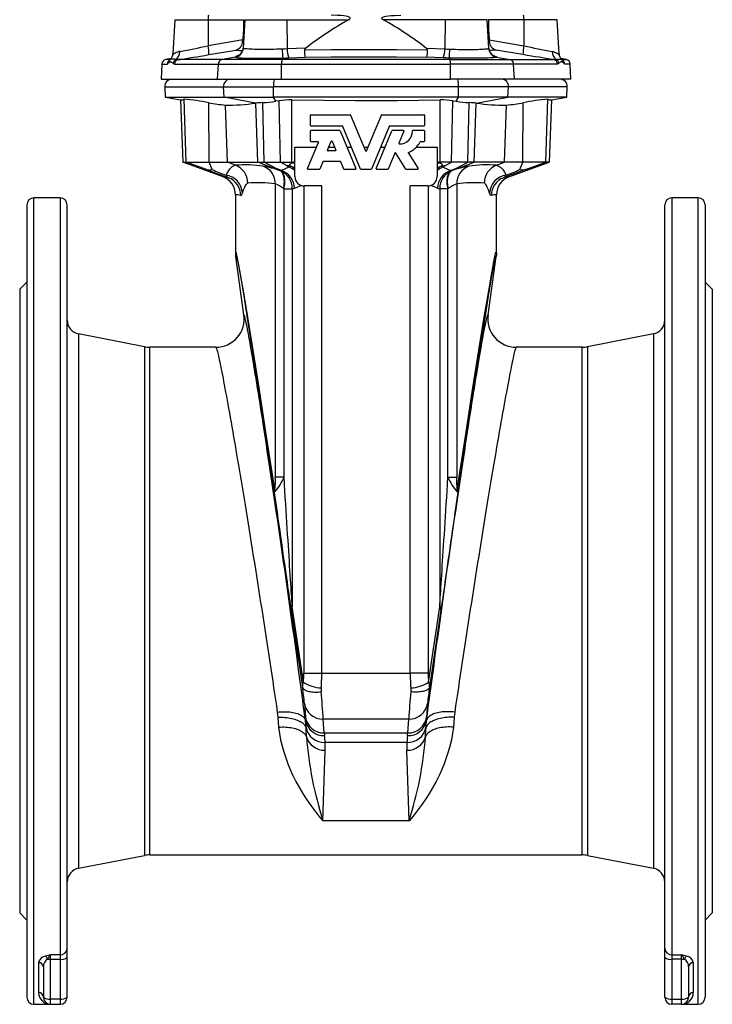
# Model space of a CAD drawing. Extents: x 94 to 1115, y -64 to 1248.
# Tile 2 of 4: x 113 to 405, y 367 to 782. Entities that reach past the tile are written whole.
import ezdxf

# ---------------------------------------------------------------- set-up
doc = ezdxf.new("R2010")
doc.units = 0
doc.layers.get('0').update_dxf_attribs({"linetype": 'CONTINUOUS'})

msp = doc.modelspace()

# ---------------------------------------------------------------- linework, layer by layer
at = {"color": 7, "linetype": 'CONTINUOUS'}
for p, q in [((178.61, 782.16), (177.86, 767.78)), ((178.61, 782.16), (192.68, 782.16)), ((192.68, 782.16), (192.64, 771.15)), ((192.68, 782.16), (207.59, 782.16)), ((208.11, 782.16), (207.48, 770.18)), ((207.59, 782.16), (207.54, 777.23)), ((208.11, 782.16), (225.86, 782.16)), ((225.86, 782.16), (225.97, 769.82)), ((225.86, 782.16), (252.03, 782.16)), ((292.61, 782.16), (266.44, 782.16)), ((292.61, 782.16), (292.49, 769.82)), ((310.35, 782.16), (292.61, 782.16)), ((310.98, 770.18), (310.35, 782.16)), ((310.87, 782.16), (310.93, 777.23)), ((325.79, 782.16), (310.87, 782.16)), ((325.79, 782.16), (325.83, 771.15)), ((339.85, 782.16), (325.79, 782.16)), ((340.61, 767.78), (339.85, 782.16)), ((207.88, 777.66), (207.54, 777.23)), ((310.59, 777.66), (310.93, 777.23)), ((207.27, 773.66), (192.64, 771.15)), ((207.23, 773.02), (207.27, 773.66)), ((207.63, 772.99), (207.23, 773.02)), ((310.83, 772.99), (311.23, 773.02)), ((311.23, 773.02), (311.2, 773.66)), ((311.2, 773.66), (325.83, 771.15)), ((207.51, 770.11), (207.49, 770.18)), ((233.85, 770.17), (225.97, 769.82)), ((284.61, 770.17), (292.49, 769.82)), ((310.95, 770.11), (310.97, 770.18)), ((177.04, 765.73), (174.8, 765.33)), ((176.61, 765.33), (174.8, 765.33)), ((198.54, 765.33), (180.07, 765.33)), ((204.19, 766.38), (198.54, 765.33)), ((223.8, 765.33), (198.54, 765.33)), ((224.14, 766), (223.8, 765.33)), ((294.66, 765.33), (223.8, 765.33)), ((226.72, 766.09), (233.65, 766.4)), ((291.74, 766.09), (284.82, 766.4)), ((294.32, 766), (294.66, 765.33)), ((294.66, 765.33), (319.92, 765.33)), ((314.28, 766.38), (319.92, 765.33)), ((319.92, 765.33), (338.4, 765.33)), ((343.67, 765.33), (341.42, 765.73)), ((341.86, 765.33), (343.67, 765.33)), ((342.26, 764.83), (342.26, 764.84)), ((173.15, 763.46), (172.81, 757.05)), ((173.15, 763.46), (175.46, 763.46)), ((178.44, 763.46), (196.98, 763.46)), ((196.66, 757.05), (196.98, 763.46)), ((196.98, 763.46), (223.65, 763.46)), ((223.62, 757.05), (223.65, 763.46)), ((223.65, 763.46), (294.81, 763.46)), ((294.84, 757.05), (294.81, 763.46)), ((321.48, 763.46), (294.81, 763.46)), ((321.8, 757.05), (321.48, 763.46)), ((340.03, 763.46), (321.48, 763.46)), ((345.31, 763.46), (343.01, 763.46)), ((345.65, 757.05), (345.31, 763.46)), ((172.81, 757.05), (196.66, 757.05)), ((196.66, 757.05), (223.62, 757.05)), ((223.62, 757.05), (294.84, 757.05)), ((321.8, 757.05), (294.84, 757.05)), ((345.65, 757.05), (321.8, 757.05)), ((174.37, 753.9), (174.6, 749.48)), ((174.37, 753.9), (199.19, 753.9)), ((199.19, 753.9), (220.23, 753.9)), ((199.4, 749.48), (199.19, 753.9)), ((298.24, 753.9), (220.23, 753.9)), ((220.25, 749.48), (220.23, 753.9)), ((298.21, 749.48), (298.24, 753.9)), ((319.28, 753.9), (298.24, 753.9)), ((319.06, 749.48), (319.28, 753.9)), ((344.09, 753.9), (319.28, 753.9)), ((343.86, 749.48), (344.09, 753.9)), ((174.6, 749.48), (181.09, 748.34)), ((174.6, 749.48), (199.4, 749.48)), ((181.09, 748.34), (182.01, 722.05)), ((183.46, 722.05), (182.53, 748.69)), ((199.4, 749.48), (220.25, 749.48)), ((212.71, 747), (199.4, 749.48)), ((216.32, 722.05), (215.7, 747.2)), ((298.21, 749.48), (220.25, 749.48)), ((221.19, 747.78), (220.25, 749.48)), ((222.56, 747.99), (221.19, 747.78)), ((223.2, 722.05), (222.56, 747.99)), ((227.99, 722.05), (227.99, 748.31)), ((290.47, 722.05), (290.47, 748.31)), ((295.27, 722.05), (295.91, 747.99)), ((295.91, 747.99), (297.27, 747.78)), ((297.27, 747.78), (298.21, 749.48)), ((319.06, 749.48), (298.21, 749.48)), ((302.15, 722.05), (302.77, 747.2)), ((305.75, 747), (319.06, 749.48)), ((343.86, 749.48), (319.06, 749.48)), ((335.01, 722.05), (335.94, 748.69)), ((337.37, 748.34), (336.45, 722.05)), ((337.37, 748.34), (343.86, 749.48)), ((193.08, 722.05), (192.95, 747.16)), ((200.8, 722.05), (199.97, 746.13)), ((212.76, 747.01), (212.71, 747)), ((213.62, 722.05), (212.76, 747.01)), ((304.85, 722.05), (305.7, 747.01)), ((305.7, 747.01), (305.75, 747)), ((317.67, 722.05), (318.5, 746.13)), ((325.38, 722.05), (325.51, 747.16)), ((235.88, 737.53), (235.88, 741.85)), ((236.12, 742.09), (252.52, 742.09)), ((252.74, 741.94), (259.01, 726.81)), ((259.45, 726.81), (265.72, 741.94)), ((265.94, 742.09), (283.64, 742.09)), ((283.88, 741.85), (283.88, 737.53)), ((235.88, 730.96), (235.88, 735.28)), ((249.31, 737.29), (236.12, 737.29)), ((236.12, 735.52), (248.13, 735.52)), ((248.35, 735.37), (254.97, 719.38)), ((256.97, 719.2), (249.53, 737.14)), ((268.93, 737.14), (261.5, 719.2)), ((263.49, 719.38), (270.11, 735.37)), ((283.64, 737.29), (269.15, 737.29)), ((270.33, 735.52), (275.01, 735.52)), ((275.23, 735.19), (273.14, 730.13)), ((279.08, 735.52), (283.64, 735.52)), ((283.88, 735.28), (283.88, 730.96)), ((238.94, 730.72), (236.12, 730.72)), ((243.03, 727.18), (244.57, 730.9)), ((245.01, 730.9), (246.55, 727.18)), ((283.64, 730.72), (282.26, 730.72)), ((229.23, 728.42), (238.34, 728.42)), ((229.23, 716.05), (229.23, 728.42)), ((234.6, 719.38), (239.16, 730.39)), ((246.33, 726.85), (243.25, 726.85)), ((243.54, 728.42), (246.04, 728.42)), ((251.23, 728.42), (253.15, 728.42)), ((258.34, 728.42), (260.12, 728.42)), ((265.31, 728.42), (267.23, 728.42)), ((280.48, 728.42), (289.23, 728.42)), ((289.23, 728.42), (289.23, 716.05)), ((248.36, 722.41), (241.21, 722.41)), ((271.37, 725.87), (268.61, 719.2)), ((276.09, 719.16), (271.8, 725.91)), ((277.08, 725.84), (281.17, 719.42)), ((182.01, 722.05), (183.46, 722.05)), ((198.97, 715.88), (182.01, 722.05)), ((183.46, 722.05), (193.08, 722.05)), ((192, 718.94), (183.46, 722.05)), ((193.08, 722.05), (200.8, 722.05)), ((194.33, 718.94), (193.08, 722.05)), ((200.8, 722.05), (213.62, 722.05)), ((204.19, 720.8), (200.8, 722.05)), ((213.62, 722.05), (216.32, 722.05)), ((220.54, 719.49), (213.62, 722.05)), ((216.32, 722.05), (223.2, 722.05)), ((221.3, 719.49), (216.32, 722.05)), ((220.54, 719.49), (222.92, 718.56)), ((223.55, 718.6), (221.3, 719.49)), ((223.24, 718.45), (222.92, 718.56)), ((223.2, 722.05), (227.99, 722.05)), ((226.05, 720.58), (223.2, 722.05)), ((226.7, 720.02), (223.55, 718.6)), ((226.05, 720.58), (226.7, 720.02)), ((226.78, 720.55), (226.77, 720.51)), ((227.99, 722.05), (228.52, 722.05)), ((227.99, 721.82), (227.99, 722.05)), ((229.23, 722.03), (228.52, 722.05)), ((239.5, 719.05), (234.82, 719.05)), ((240.99, 722.26), (239.72, 719.2)), ((249.85, 719.2), (248.58, 722.26)), ((254.75, 719.05), (250.08, 719.05)), ((261.28, 719.05), (257.19, 719.05)), ((268.39, 719.05), (263.71, 719.05)), ((280.97, 719.05), (276.29, 719.05)), ((289.23, 722.03), (289.94, 722.05)), ((290.47, 722.05), (289.94, 722.05)), ((295.27, 722.05), (290.47, 722.05)), ((290.47, 721.82), (290.47, 722.05)), ((291.68, 720.55), (291.69, 720.51)), ((292.41, 720.58), (291.77, 720.02)), ((291.77, 720.02), (294.91, 718.6)), ((292.41, 720.58), (295.27, 722.05)), ((294.91, 718.6), (297.17, 719.49)), ((295.22, 718.45), (295.55, 718.56)), ((302.15, 722.05), (295.27, 722.05)), ((297.92, 719.49), (295.55, 718.56)), ((297.17, 719.49), (302.15, 722.05)), ((297.92, 719.49), (304.85, 722.05)), ((304.85, 722.05), (302.15, 722.05)), ((317.67, 722.05), (304.85, 722.05)), ((314.27, 720.8), (317.67, 722.05)), ((325.38, 722.05), (317.67, 722.05)), ((319.5, 715.88), (336.45, 722.05)), ((324.13, 718.94), (325.38, 722.05)), ((335.01, 722.05), (325.38, 722.05)), ((326.47, 718.94), (335.01, 722.05)), ((336.45, 722.05), (335.01, 722.05)), ((220.98, 712.91), (220.98, 589.26)), ((224.47, 711.04), (224.68, 710.91)), ((224.68, 710.91), (228.16, 710.91)), ((224.68, 589.26), (224.68, 710.91)), ((228.16, 710.91), (228.16, 534.67)), ((229.14, 711.09), (231.84, 712.3)), ((233.07, 712.06), (233.07, 506.61)), ((240.58, 712.05), (233.23, 712.05)), ((240.58, 506.61), (240.58, 712.05)), ((285.23, 712.05), (277.88, 712.05)), ((277.88, 506.61), (277.88, 712.05)), ((285.4, 712.06), (285.4, 506.61)), ((289.33, 711.09), (286.62, 712.3)), ((290.3, 710.91), (290.3, 534.67)), ((293.79, 710.91), (290.3, 710.91)), ((293.99, 711.04), (293.79, 710.91)), ((293.79, 589.26), (293.79, 710.91)), ((297.49, 712.91), (297.49, 589.26)), ((130.23, 707.05), (119.23, 707.05)), ((119.23, 367.05), (119.23, 707.05)), ((130.23, 707.05), (130.23, 387.89)), ((204.23, 708.36), (204.23, 683.73)), ((314.23, 683.73), (314.23, 708.36)), ((399.23, 707.05), (388.23, 707.05)), ((388.23, 707.05), (388.23, 387.89)), ((399.23, 367.05), (399.23, 707.05)), ((116.23, 704.05), (116.23, 370.05)), ((133.23, 390.52), (133.23, 704.05)), ((385.23, 390.52), (385.23, 704.05)), ((402.23, 704.05), (402.23, 370.05)), ((207.79, 657.72), (204.33, 682.32)), ((310.68, 657.72), (314.13, 682.32)), ((116.23, 671.55), (113.23, 668.55)), ((113.23, 668.55), (113.23, 405.55)), ((405.23, 668.55), (402.23, 671.55)), ((405.23, 668.55), (405.23, 405.55)), ((165.81, 644.27), (138.09, 649.66)), ((138.09, 649.66), (138.09, 424.44)), ((380.38, 649.66), (352.65, 644.27)), ((380.38, 649.66), (380.38, 424.44)), ((165.81, 644.27), (165.81, 429.83)), ((195.9, 644.05), (168.1, 644.05)), ((168.1, 430.05), (168.1, 644.05)), ((350.36, 644.05), (322.56, 644.05)), ((350.36, 430.05), (350.36, 644.05)), ((352.65, 644.27), (352.65, 429.83)), ((224.68, 589.26), (220.98, 589.26)), ((293.79, 589.26), (297.49, 589.26)), ((227.66, 533.28), (232.45, 500.81)), ((232.85, 502.91), (228.16, 534.67)), ((285.61, 502.91), (290.3, 534.67)), ((290.81, 533.28), (286.01, 500.81)), ((233.07, 506.61), (240.58, 506.61)), ((240.58, 506.61), (277.88, 506.61)), ((285.4, 506.61), (277.88, 506.61)), ((233.28, 493.9), (233.72, 488.08)), ((285.18, 493.9), (284.74, 488.08)), ((233.84, 486.7), (233.71, 486.69)), ((277.26, 487.29), (241.2, 487.29)), ((241.64, 481.46), (241.2, 487.29)), ((276.82, 481.46), (277.26, 487.29)), ((284.63, 486.7), (284.76, 486.69)), ((234.01, 483.85), (234.02, 483.2)), ((234.15, 479.86), (234.02, 483.2)), ((284.32, 479.86), (284.44, 483.2)), ((284.46, 483.85), (284.44, 483.2)), ((241.64, 481.46), (276.82, 481.46)), ((276.48, 477.47), (241.99, 477.47)), ((241.1, 444.39), (242, 474.19)), ((277.37, 444.39), (276.47, 474.19)), ((277.37, 444.39), (241.1, 444.39)), ((138.09, 424.44), (165.81, 429.83)), ((168.1, 430.05), (350.36, 430.05)), ((352.65, 429.83), (380.38, 424.44)), ((113.23, 405.55), (116.23, 402.55)), ((402.23, 402.55), (405.23, 405.55)), ((133.23, 386.81), (133.23, 390.52)), ((385.23, 386.81), (385.23, 390.52)), ((130.23, 387.89), (126.23, 387.89)), ((126.23, 386.03), (126.23, 387.89)), ((130.23, 387.89), (130.23, 386.03)), ((133.23, 370.05), (133.23, 386.81)), ((385.23, 370.05), (385.23, 386.81)), ((388.23, 387.89), (392.23, 387.89)), ((388.23, 387.89), (388.23, 386.03)), ((392.23, 386.03), (392.23, 387.89)), ((121.23, 384.61), (121.23, 371.99)), ((123.23, 382.81), (123.23, 370.05)), ((126.23, 386.03), (130.23, 386.03)), ((126.23, 369.28), (126.23, 386.03)), ((130.23, 386.03), (130.23, 369.28)), ((392.23, 386.03), (388.23, 386.03)), ((388.23, 386.03), (388.23, 369.28)), ((392.23, 369.28), (392.23, 386.03)), ((395.23, 382.81), (395.23, 370.05)), ((397.23, 384.61), (397.23, 371.99)), ((119.23, 367.05), (126.23, 367.05)), ((130.23, 369.28), (126.23, 369.28)), ((126.23, 367.05), (126.23, 369.28)), ((126.23, 367.05), (130.23, 367.05)), ((130.23, 369.28), (130.23, 367.05)), ((388.23, 369.28), (392.23, 369.28)), ((388.23, 369.28), (388.23, 367.05)), ((392.23, 367.05), (388.23, 367.05)), ((392.23, 367.05), (392.23, 369.28)), ((392.23, 367.05), (399.23, 367.05))]:
    msp.add_line(p, q, dxfattribs=at)
for points in [[(252.03, 782.16), (252.23, 782.29), (252.42, 782.45), (252.52, 782.59), (252.55, 782.71), (252.54, 782.82), (252.49, 782.92), (252.36, 783.06), (252.14, 783.2), (251.9, 783.31), (251.42, 783.46), (250.94, 783.58), (249.93, 783.75), (248.59, 783.9), (247.24, 783.99), (244.52, 784.05)], [(266.44, 782.16), (266.23, 782.29), (266.04, 782.45), (265.94, 782.59), (265.91, 782.71), (265.93, 782.82), (265.97, 782.92), (266.11, 783.06), (266.32, 783.2), (266.57, 783.31), (267.04, 783.46), (267.53, 783.58), (268.53, 783.75), (269.87, 783.9), (271.23, 783.99), (273.95, 784.05)], [(207.54, 777.23), (207.5, 776.78), (207.47, 776.33), (207.43, 775.89), (207.4, 775.44), (207.37, 775), (207.33, 774.55), (207.3, 774.1), (207.27, 773.66)], [(310.93, 777.23), (310.96, 776.78), (311, 776.33), (311.03, 775.89), (311.06, 775.44), (311.1, 775), (311.13, 774.55), (311.16, 774.1), (311.2, 773.66)], [(180.72, 768.78), (180.26, 768.68), (179.83, 768.53), (179.25, 768.28), (178.76, 768.01), (178.48, 767.84), (178.25, 767.71), (178.07, 767.63), (177.93, 767.62), (177.86, 767.7), (177.87, 767.78)], [(193.04, 767.42), (200.91, 768.77), (204.34, 769.36)], [(204.34, 769.36), (205.14, 769.3), (206, 769.23), (206.92, 769.16), (207.28, 769.13)], [(223.91, 769.73), (222.72, 769.7), (221.54, 769.67), (220.37, 769.65), (219.08, 769.63), (217.81, 769.62), (216.58, 769.61), (215.41, 769.62), (214.29, 769.62), (213.23, 769.64), (212.24, 769.66), (211.33, 769.69), (210.5, 769.72), (209.77, 769.76), (209.13, 769.81), (208.59, 769.86), (208.06, 769.94), (207.7, 770.02), (207.51, 770.11)], [(225.97, 769.82), (224.95, 769.77), (223.91, 769.73)], [(285.18, 769.29), (272.21, 769.4), (259.23, 769.44), (244.48, 769.39), (233.28, 769.29)], [(292.49, 769.82), (293.52, 769.77), (294.56, 769.73)], [(294.56, 769.73), (295.74, 769.7), (296.92, 769.67), (298.1, 769.65), (299.39, 769.63), (300.65, 769.62), (301.88, 769.61), (303.06, 769.62), (304.18, 769.62), (305.24, 769.64), (306.23, 769.66), (307.14, 769.69), (307.96, 769.72), (308.7, 769.76), (309.34, 769.81), (309.88, 769.86), (310.4, 769.94), (310.76, 770.02), (310.95, 770.11)], [(314.12, 769.36), (313.32, 769.3), (312.46, 769.23), (311.54, 769.16), (311.18, 769.13)], [(325.42, 767.42), (317.55, 768.77), (314.12, 769.36)], [(337.74, 768.78), (338.21, 768.68), (338.64, 768.53), (339.22, 768.28), (339.7, 768.01), (339.98, 767.84), (340.21, 767.71), (340.39, 767.63), (340.53, 767.62), (340.6, 767.7), (340.6, 767.78)], [(175.84, 763.77), (176.02, 763.99), (176.21, 764.15), (176.6, 764.36), (176.82, 764.39), (177.05, 764.37), (177.28, 764.29), (177.51, 764.15), (177.72, 763.99), (177.93, 763.77)], [(176.2, 764.84), (176.2, 764.83), (176.2, 764.83)], [(179.09, 765.44), (178.5, 765.51), (178.01, 765.51), (177.61, 765.49), (177.29, 765.47), (177.03, 765.48), (176.87, 765.51), (176.83, 765.52), (176.83, 765.52)], [(180.07, 765.33), (179.56, 765.34), (179.09, 765.44)], [(180.07, 765.33), (180.85, 765.44), (181.67, 765.57), (182.54, 765.7), (183.45, 765.84), (184.84, 766.06), (186.3, 766.29), (187.85, 766.54), (189.44, 766.81), (191.22, 767.11), (193.04, 767.42)], [(205.72, 767.12), (205.37, 767.02), (204.87, 766.85), (204.5, 766.7), (204.26, 766.57), (204.15, 766.47), (204.19, 766.38)], [(204.19, 766.38), (204.33, 766.31), (204.59, 766.25), (204.97, 766.19), (205.46, 766.13), (206.11, 766.08), (206.89, 766.03), (207.78, 765.99), (208.79, 765.96), (209.89, 765.93), (211.1, 765.91), (212.4, 765.89), (213.76, 765.89), (215.2, 765.88), (216.7, 765.89), (218.24, 765.9), (219.82, 765.92), (221.25, 765.94), (222.69, 765.97), (224.14, 766)], [(224.14, 766), (225.43, 766.04), (226.72, 766.09)], [(233.65, 766.4), (244.51, 766.5), (259.23, 766.55), (272.02, 766.52), (284.82, 766.4)], [(294.32, 766), (293.03, 766.04), (291.74, 766.09)], [(314.28, 766.38), (314.13, 766.31), (313.87, 766.25), (313.49, 766.19), (313, 766.13), (312.35, 766.08), (311.57, 766.03), (310.68, 765.99), (309.68, 765.96), (308.57, 765.93), (307.36, 765.91), (306.07, 765.89), (304.7, 765.89), (303.27, 765.88), (301.77, 765.89), (300.22, 765.9), (298.65, 765.92), (297.21, 765.94), (295.77, 765.97), (294.32, 766)], [(312.75, 767.12), (313.09, 767.02), (313.59, 766.85), (313.97, 766.7), (314.21, 766.57), (314.31, 766.47), (314.28, 766.38)], [(338.4, 765.33), (337.62, 765.44), (336.79, 765.57), (335.92, 765.7), (335.01, 765.84), (333.62, 766.06), (332.17, 766.29), (330.62, 766.54), (329.02, 766.81), (327.24, 767.11), (325.42, 767.42)], [(338.4, 765.33), (338.9, 765.34), (339.38, 765.44)], [(339.38, 765.44), (339.97, 765.51), (340.45, 765.51), (340.86, 765.49), (341.18, 765.47), (341.43, 765.48), (341.59, 765.51), (341.63, 765.52), (341.63, 765.52)], [(342.63, 763.77), (342.44, 763.99), (342.25, 764.15), (341.86, 764.36), (341.64, 764.39), (341.42, 764.37), (341.19, 764.29), (340.95, 764.15), (340.74, 763.99), (340.53, 763.77)], [(175.46, 763.46), (175.64, 763.55), (175.84, 763.77)], [(177.93, 763.77), (178.18, 763.55), (178.44, 763.46)], [(340.53, 763.77), (340.29, 763.55), (340.03, 763.46)], [(343.01, 763.46), (342.82, 763.55), (342.63, 763.77)], [(227.99, 748.31), (241.31, 748.16), (254.63, 748.09), (272.55, 748.13), (290.47, 748.31)], [(192, 718.94), (193.83, 718.26), (195.71, 717.56), (197.63, 716.85), (199.59, 716.12), (201.22, 715.52)], [(204.19, 720.8), (203.85, 720.73), (203.46, 720.56), (203.03, 720.31), (202.59, 719.98), (202.14, 719.57), (201.72, 719.1), (201.28, 718.53), (200.87, 717.91), (200.14, 716.58)], [(224.47, 711.04), (224.59, 711.65), (224.69, 712.25), (224.76, 712.85), (224.8, 713.43), (224.82, 714), (224.8, 714.55), (224.76, 715.08), (224.69, 715.59), (224.59, 716.06), (224.47, 716.51), (224.31, 716.92), (224.14, 717.3), (223.94, 717.63), (223.71, 717.93), (223.47, 718.18), (223.2, 718.39), (222.92, 718.56)], [(224.68, 710.91), (224.8, 711.52), (224.89, 712.12), (224.96, 712.72), (225, 713.3), (225.02, 713.87), (225, 714.42), (224.97, 714.95), (224.9, 715.46), (224.81, 715.94), (224.69, 716.38), (224.55, 716.8), (224.39, 717.17), (224.2, 717.51), (223.99, 717.81), (223.76, 718.07), (223.51, 718.28), (223.24, 718.45)], [(226.78, 720.55), (226.08, 720.58), (226.05, 720.58)], [(228.52, 722.05), (228.25, 721.94), (227.99, 721.82)], [(289.94, 722.05), (290.21, 721.94), (290.47, 721.82)], [(291.68, 720.55), (292.38, 720.58), (292.41, 720.58)], [(293.79, 710.91), (293.67, 711.52), (293.57, 712.12), (293.5, 712.72), (293.46, 713.3), (293.45, 713.87), (293.46, 714.42), (293.5, 714.95), (293.56, 715.46), (293.65, 715.94), (293.77, 716.38), (293.91, 716.8), (294.08, 717.17), (294.26, 717.51), (294.47, 717.81), (294.7, 718.07), (294.95, 718.28), (295.22, 718.45)], [(293.99, 711.04), (293.87, 711.65), (293.77, 712.25), (293.7, 712.85), (293.66, 713.43), (293.64, 714), (293.66, 714.55), (293.7, 715.08), (293.77, 715.59), (293.87, 716.06), (294, 716.51), (294.15, 716.92), (294.33, 717.3), (294.53, 717.63), (294.75, 717.93), (295, 718.18), (295.26, 718.39), (295.55, 718.56)], [(314.27, 720.8), (314.61, 720.73), (315, 720.56), (315.43, 720.31), (315.88, 719.98), (316.32, 719.57), (316.75, 719.1), (317.19, 718.53), (317.6, 717.91), (318.33, 716.58)], [(326.47, 718.94), (324.64, 718.26), (322.76, 717.56), (320.83, 716.85), (318.87, 716.12), (317.24, 715.52)], [(207.14, 709.07), (207.59, 710.37), (207.83, 710.99), (208.08, 711.58), (208.39, 712.21), (208.71, 712.74), (208.94, 713.01), (209.18, 713.2), (209.42, 713.28)], [(311.32, 709.07), (310.87, 710.37), (310.63, 710.99), (310.38, 711.58), (310.07, 712.21), (309.75, 712.74), (309.52, 713.01), (309.29, 713.2), (309.05, 713.28)], [(206.45, 708), (206.59, 708.02), (206.73, 708.15), (206.87, 708.39), (207.02, 708.72), (207.14, 709.07)], [(312.01, 708), (311.88, 708.02), (311.74, 708.15), (311.59, 708.39), (311.44, 708.72), (311.32, 709.07)], [(220.78, 584.08), (217.33, 606.48), (214.27, 626.08), (211.61, 642.86), (209.36, 656.81), (207.52, 667.91), (206.08, 676.16), (205.05, 681.55), (204.44, 684.08), (204.23, 683.73)], [(204.23, 683.73), (204.26, 683.03), (204.33, 682.32)], [(204.33, 682.32), (204.53, 682.7), (205.13, 680.2), (206.13, 674.84), (207.54, 666.6), (209.34, 655.52), (211.55, 641.58), (214.15, 624.8), (217.15, 605.2), (220.54, 582.79)], [(297.68, 584.08), (301.14, 606.48), (304.2, 626.08), (306.85, 642.86), (309.1, 656.81), (310.95, 667.91), (312.38, 676.16), (313.41, 681.55), (314.03, 684.08), (314.23, 683.73)], [(314.13, 682.32), (313.94, 682.7), (313.34, 680.2), (312.33, 674.84), (310.93, 666.6), (309.12, 655.52), (306.92, 641.58), (304.31, 624.8), (301.31, 605.2), (297.92, 582.79)], [(314.23, 683.73), (314.21, 683.03), (314.13, 682.32)], [(233.71, 486.69), (233.33, 489.52), (232.95, 492.38), (232.57, 495.28), (232.18, 498.2), (231.78, 501.15), (231.38, 504.13), (230.97, 507.13), (230.56, 510.15), (230.15, 513.19), (229.73, 516.25), (229.3, 519.33), (228.88, 522.42), (228.45, 525.52), (228.02, 528.63), (227.58, 531.74), (227.15, 534.86), (226.71, 537.99), (226.27, 541.11), (225.83, 544.23), (225.39, 547.35), (224.95, 550.46), (224.5, 553.57), (224.06, 556.66), (223.62, 559.75), (223.18, 562.81), (222.74, 565.86), (222.3, 568.9), (221.86, 571.91), (221.42, 574.9), (220.99, 577.86), (220.56, 580.8), (220.13, 583.7), (219.7, 586.58), (219.28, 589.42), (218.86, 592.23), (218.45, 595), (218.04, 597.74), (217.63, 600.43), (217.23, 603.08), (216.83, 605.68), (216.44, 608.24), (216.05, 610.75), (215.67, 613.22), (215.3, 615.63), (214.93, 617.98), (214.57, 620.29), (214.22, 622.53), (213.87, 624.72), (213.53, 626.85), (213.2, 628.92), (212.88, 630.93), (212.56, 632.87), (212.25, 634.75), (211.95, 636.56), (211.66, 638.3), (211.38, 639.98), (211.11, 641.59), (210.84, 643.12), (210.59, 644.59), (210.34, 645.98), (210.11, 647.29), (209.88, 648.53), (209.67, 649.7), (209.46, 650.79), (209.27, 651.8), (209.09, 652.73), (208.91, 653.59), (208.75, 654.37), (208.6, 655.06), (208.46, 655.68), (208.33, 656.22), (208.21, 656.67), (208.1, 657.04), (208.01, 657.34), (207.92, 657.55), (207.85, 657.68), (207.79, 657.72)], [(284.76, 486.69), (285.13, 489.52), (285.51, 492.38), (285.9, 495.28), (286.29, 498.2), (286.68, 501.15), (287.09, 504.13), (287.49, 507.13), (287.9, 510.15), (288.32, 513.19), (288.74, 516.25), (289.16, 519.33), (289.59, 522.42), (290.01, 525.52), (290.45, 528.63), (290.88, 531.74), (291.32, 534.86), (291.75, 537.99), (292.19, 541.11), (292.63, 544.23), (293.08, 547.35), (293.52, 550.46), (293.96, 553.57), (294.4, 556.66), (294.84, 559.75), (295.29, 562.81), (295.73, 565.86), (296.17, 568.9), (296.6, 571.91), (297.04, 574.9), (297.47, 577.86), (297.91, 580.8), (298.33, 583.7), (298.76, 586.58), (299.18, 589.42), (299.6, 592.23), (300.02, 595), (300.43, 597.74), (300.83, 600.43), (301.24, 603.08), (301.63, 605.68), (302.02, 608.24), (302.41, 610.75), (302.79, 613.22), (303.16, 615.63), (303.53, 617.98), (303.89, 620.29), (304.24, 622.53), (304.59, 624.72), (304.93, 626.85), (305.26, 628.92), (305.59, 630.93), (305.9, 632.87), (306.21, 634.75), (306.51, 636.56), (306.8, 638.3), (307.08, 639.98), (307.36, 641.59), (307.62, 643.12), (307.88, 644.59), (308.12, 645.98), (308.35, 647.29), (308.58, 648.53), (308.79, 649.7), (309, 650.79), (309.19, 651.8), (309.38, 652.73), (309.55, 653.59), (309.71, 654.37), (309.86, 655.06), (310.01, 655.68), (310.14, 656.22), (310.25, 656.67), (310.36, 657.04), (310.46, 657.34), (310.54, 657.55), (310.61, 657.68), (310.68, 657.72)], [(195.9, 644.05), (195.96, 644.02), (196.04, 643.91), (196.12, 643.72), (196.21, 643.46), (196.32, 643.13), (196.44, 642.73), (196.57, 642.25), (196.71, 641.7), (196.86, 641.07), (197.02, 640.38), (197.19, 639.61), (197.38, 638.78), (197.57, 637.87), (197.78, 636.89), (197.99, 635.85), (198.22, 634.73), (198.45, 633.55), (198.69, 632.31), (198.95, 630.99), (199.21, 629.61), (199.48, 628.17), (199.77, 626.67), (200.06, 625.1), (200.36, 623.47), (200.66, 621.78), (200.98, 620.04), (201.3, 618.23), (201.64, 616.38), (201.98, 614.46), (202.32, 612.49), (202.68, 610.47), (203.04, 608.4), (203.41, 606.28), (203.78, 604.12), (204.16, 601.9), (204.55, 599.64), (204.94, 597.34), (205.33, 595), (205.73, 592.62), (206.14, 590.19), (206.55, 587.74), (206.97, 585.24), (207.39, 582.72), (207.81, 580.16), (208.24, 577.57), (208.66, 574.95), (209.1, 572.31), (209.53, 569.65), (209.97, 566.96), (210.41, 564.25), (210.84, 561.52), (211.29, 558.77), (211.73, 556.01), (212.17, 553.24), (212.61, 550.46), (213.06, 547.66), (213.5, 544.86), (213.94, 542.05), (214.38, 539.24), (214.82, 536.43), (215.26, 533.62), (215.7, 530.81), (216.13, 528.01), (216.56, 525.21), (216.99, 522.42), (217.42, 519.64), (217.84, 516.87), (218.26, 514.12), (218.68, 511.38), (219.09, 508.66), (219.49, 505.96), (219.9, 503.28), (220.29, 500.63), (220.68, 497.99), (221.07, 495.39), (221.45, 492.82), (221.83, 490.27)], [(322.56, 644.05), (322.5, 644.02), (322.43, 643.91), (322.34, 643.72), (322.25, 643.46), (322.14, 643.13), (322.02, 642.73), (321.9, 642.25), (321.75, 641.7), (321.6, 641.07), (321.44, 640.38), (321.27, 639.61), (321.09, 638.78), (320.89, 637.87), (320.69, 636.89), (320.47, 635.85), (320.25, 634.73), (320.01, 633.55), (319.77, 632.31), (319.52, 630.99), (319.25, 629.61), (318.98, 628.17), (318.7, 626.67), (318.41, 625.1), (318.11, 623.47), (317.8, 621.78), (317.48, 620.04), (317.16, 618.23), (316.83, 616.38), (316.49, 614.46), (316.14, 612.49), (315.79, 610.47), (315.43, 608.4), (315.06, 606.28), (314.68, 604.12), (314.3, 601.9), (313.92, 599.64), (313.53, 597.34), (313.13, 595), (312.73, 592.62), (312.32, 590.19), (311.91, 587.74), (311.5, 585.24), (311.08, 582.72), (310.65, 580.16), (310.23, 577.57), (309.8, 574.95), (309.37, 572.31), (308.93, 569.65), (308.5, 566.96), (308.06, 564.25), (307.62, 561.52), (307.18, 558.77), (306.74, 556.01), (306.29, 553.24), (305.85, 550.46), (305.41, 547.66), (304.96, 544.86), (304.52, 542.05), (304.08, 539.24), (303.64, 536.43), (303.2, 533.62), (302.77, 530.81), (302.33, 528.01), (301.9, 525.21), (301.47, 522.42), (301.05, 519.64), (300.62, 516.87), (300.2, 514.12), (299.79, 511.38), (299.38, 508.66), (298.97, 505.96), (298.57, 503.28), (298.17, 500.63), (297.78, 497.99), (297.39, 495.39), (297.01, 492.82), (296.64, 490.27)], [(228.16, 534.67), (228.09, 535.82), (228.01, 537.06), (227.92, 538.38), (227.83, 539.79), (227.73, 541.28), (227.63, 542.85), (227.52, 544.51), (227.41, 546.24), (227.3, 548.04), (227.18, 549.93), (227.05, 551.89), (226.92, 553.93), (226.79, 556.03), (226.65, 558.21), (226.5, 560.46), (226.36, 562.77), (226.2, 565.15), (226.05, 567.6), (225.89, 570.11), (225.73, 572.68), (225.56, 575.3), (225.39, 577.99), (225.22, 580.73), (225.04, 583.52), (224.86, 586.37), (224.68, 589.26)], [(290.3, 534.67), (290.38, 535.82), (290.46, 537.06), (290.54, 538.38), (290.64, 539.79), (290.73, 541.28), (290.83, 542.85), (290.94, 544.51), (291.05, 546.24), (291.17, 548.04), (291.29, 549.93), (291.41, 551.89), (291.54, 553.93), (291.68, 556.03), (291.82, 558.21), (291.96, 560.46), (292.11, 562.77), (292.26, 565.15), (292.41, 567.6), (292.57, 570.11), (292.74, 572.68), (292.9, 575.3), (293.07, 577.99), (293.25, 580.73), (293.42, 583.52), (293.6, 586.37), (293.79, 589.26)], [(220.54, 582.79), (220.94, 579.95), (221.34, 577.17), (221.73, 574.45), (222.11, 571.79), (222.48, 569.18), (222.84, 566.64), (223.2, 564.16), (223.54, 561.74), (223.88, 559.4), (224.2, 557.12), (224.52, 554.91), (224.83, 552.77), (225.12, 550.71), (225.41, 548.72), (225.69, 546.81), (225.95, 544.98), (226.2, 543.23), (226.45, 541.56), (226.68, 539.96), (226.9, 538.46), (227.11, 537.03), (227.3, 535.69), (227.49, 534.44), (227.66, 533.28)], [(297.92, 582.79), (297.52, 579.95), (297.12, 577.17), (296.74, 574.45), (296.36, 571.79), (295.98, 569.18), (295.62, 566.64), (295.27, 564.16), (294.92, 561.74), (294.59, 559.4), (294.26, 557.12), (293.94, 554.91), (293.64, 552.77), (293.34, 550.71), (293.05, 548.72), (292.78, 546.81), (292.51, 544.98), (292.26, 543.23), (292.02, 541.56), (291.79, 539.96), (291.57, 538.46), (291.36, 537.03), (291.16, 535.69), (290.98, 534.44), (290.81, 533.28)], [(232.45, 500.81), (232.52, 500.58), (232.64, 500.35), (232.8, 500.13), (233.02, 499.92), (233.28, 499.73), (233.58, 499.55), (233.92, 499.38), (234.31, 499.23), (234.73, 499.1), (235.19, 498.98), (235.68, 498.88), (236.2, 498.8), (236.75, 498.74), (237.32, 498.7), (237.91, 498.69), (238.51, 498.69), (239.12, 498.71), (239.75, 498.75), (240.37, 498.81)], [(240.37, 500.44), (240.34, 499.62), (240.37, 498.81)], [(286.01, 500.81), (285.94, 500.58), (285.83, 500.35), (285.66, 500.13), (285.45, 499.92), (285.19, 499.73), (284.88, 499.55), (284.54, 499.38), (284.15, 499.23), (283.73, 499.1), (283.27, 498.98), (282.78, 498.88), (282.26, 498.8), (281.71, 498.74), (281.15, 498.7), (280.56, 498.69), (279.95, 498.69), (279.34, 498.71), (278.72, 498.75), (278.09, 498.81)], [(278.09, 500.44), (278.12, 499.62), (278.09, 498.81)], [(221.83, 490.27), (222.6, 490.34), (223.37, 490.39), (224.13, 490.42), (224.89, 490.42), (225.63, 490.4), (226.35, 490.36), (227.06, 490.3), (227.74, 490.21), (228.4, 490.1), (229.03, 489.97), (229.63, 489.82), (230.2, 489.65), (230.74, 489.46), (231.23, 489.25), (231.69, 489.02), (232.1, 488.78), (232.47, 488.52), (232.79, 488.25), (233.07, 487.96), (233.31, 487.66), (233.49, 487.35), (233.62, 487.02), (233.71, 486.69)], [(221.83, 490.27), (221.96, 489.17), (222.04, 488.07)], [(296.64, 490.27), (295.86, 490.34), (295.09, 490.39), (294.33, 490.42), (293.58, 490.42), (292.83, 490.4), (292.11, 490.36), (291.4, 490.3), (290.72, 490.21), (290.06, 490.1), (289.43, 489.97), (288.83, 489.82), (288.26, 489.65), (287.73, 489.46), (287.23, 489.25), (286.78, 489.02), (286.36, 488.78), (285.99, 488.52), (285.67, 488.25), (285.39, 487.96), (285.16, 487.66), (284.97, 487.35), (284.84, 487.02), (284.76, 486.69)], [(296.64, 490.27), (296.5, 489.17), (296.42, 488.07)], [(222.04, 488.07), (222.8, 488.09), (223.57, 488.08), (224.32, 488.05), (225.07, 488), (225.8, 487.92), (226.52, 487.83), (227.22, 487.71), (227.9, 487.57), (228.55, 487.41), (229.18, 487.24), (229.78, 487.04), (230.35, 486.82), (230.88, 486.59), (231.38, 486.34), (231.84, 486.08), (232.26, 485.8), (232.64, 485.51), (232.98, 485.2), (233.27, 484.89), (233.51, 484.57), (233.71, 484.23), (233.86, 483.9), (233.97, 483.55), (234.02, 483.2)], [(222.04, 488.07), (222.17, 485.98), (222.37, 483.92)], [(234.02, 483.2), (233.9, 484.95), (233.71, 486.69)], [(296.42, 488.07), (295.66, 488.09), (294.9, 488.08), (294.14, 488.05), (293.4, 488), (292.66, 487.92), (291.94, 487.83), (291.24, 487.71), (290.57, 487.57), (289.91, 487.41), (289.28, 487.24), (288.68, 487.04), (288.11, 486.82), (287.58, 486.59), (287.08, 486.34), (286.62, 486.08), (286.2, 485.8), (285.82, 485.51), (285.49, 485.2), (285.2, 484.89), (284.95, 484.57), (284.75, 484.23), (284.6, 483.9), (284.5, 483.55), (284.44, 483.2)], [(284.44, 483.2), (284.56, 484.95), (284.76, 486.69)], [(296.42, 488.07), (296.29, 485.98), (296.09, 483.92)], [(222.37, 483.92), (223.13, 483.96), (223.88, 483.98), (224.63, 483.98), (225.37, 483.95), (226.1, 483.9), (226.82, 483.82), (227.51, 483.72), (228.19, 483.6), (228.84, 483.45), (229.46, 483.28), (230.06, 483.09), (230.63, 482.88), (231.16, 482.65), (231.65, 482.4), (232.11, 482.13), (232.53, 481.85), (232.91, 481.55), (233.25, 481.23), (233.54, 480.91), (233.79, 480.57), (233.99, 480.22), (234.15, 479.86)], [(222.37, 483.92), (222.74, 481.2), (223.24, 478.54), (223.85, 475.95), (224.56, 473.43), (225.38, 470.91), (226.29, 468.46), (227.27, 466.08), (228.31, 463.79), (229.71, 460.97), (231.18, 458.27), (232.72, 455.69), (234.31, 453.23), (235.96, 450.84), (237.65, 448.58), (239.36, 446.44), (241.07, 444.42), (241.1, 444.39)], [(296.09, 483.92), (295.73, 481.2), (295.23, 478.54), (294.61, 475.95), (293.9, 473.43), (293.08, 470.91), (292.17, 468.46), (291.2, 466.08), (290.16, 463.79), (288.76, 460.97), (287.28, 458.27), (285.74, 455.69), (284.16, 453.23), (282.5, 450.84), (280.81, 448.58), (279.11, 446.44), (277.39, 444.42), (277.37, 444.39)], [(296.09, 483.92), (295.34, 483.96), (294.58, 483.98), (293.83, 483.98), (293.09, 483.95), (292.36, 483.9), (291.65, 483.82), (290.95, 483.72), (290.28, 483.6), (289.63, 483.45), (289, 483.28), (288.4, 483.09), (287.84, 482.88), (287.31, 482.65), (286.81, 482.4), (286.35, 482.13), (285.93, 481.85), (285.55, 481.55), (285.21, 481.23), (284.92, 480.91), (284.67, 480.57), (284.47, 480.22), (284.32, 479.86)]]:
    msp.add_lwpolyline(points, dxfattribs=at)
for centre, radius, start, end in [((199.18, 782.63), 6.52, 167.4164, 184.1755), ((323.5, 654.02), 146.72, 119.1506, 127.6611), ((194.97, 654.02), 146.72, 52.3389, 60.8494), ((319.28, 782.63), 6.52, 355.8245, 12.5836), ((203.4, 773.07), 3.83, 284.2605, 359.3417), ((315.06, 773.07), 3.83, 180.6583, 255.7395), ((176.81, 768.63), 3.92, 305.5612, 2.2977), ((127.88, 1066.42), 302.29, 280.0676, 282.3701), ((175.99, 767.45), 17.05, 359.8921, 12.5247), ((203.51, 770.33), 4.01, 279.6891, 356.8279), ((203.8, 770.27), 3.68, 297.2652, 358.529), ((254.62, 769.78), 30.71, 180.0863, 187.0619), ((234.22, 769.54), 8.26, 178.0653, 204.701), ((234.49, 769.14), 1.21, 121.6528, 173.0284), ((243.38, 769.1), 10.1, 178.9228, 195.4794), ((283.98, 769.14), 1.21, 6.9716, 58.3472), ((275.08, 769.1), 10.1, 344.5206, 1.0772), ((284.24, 769.54), 8.26, 335.299, 1.9347), ((263.84, 769.78), 30.71, 352.9381, 359.9137), ((314.95, 770.33), 4.01, 183.1721, 260.3109), ((314.67, 770.27), 3.68, 181.4765, 242.6946), ((342.47, 767.45), 17.05, 167.4753, 180.1079), ((390.58, 1066.42), 302.29, 257.6299, 259.9324), ((341.66, 768.63), 3.92, 177.7023, 234.4388), ((175.15, 763.36), 2, 100, 177), ((177.45, 763.36), 2, 125.1083, 177.0635), ((177.77, 763.7), 1.93, 143.4921, 178.0966), ((178.97, 762.89), 3.38, 129.1798, 144.6064), ((174.75, 767.83), 3.11, 312.0392, 359.1623), ((179.96, 763.61), 2.03, 115.429, 175.4498), ((180.43, 763.37), 1.99, 100.387, 177.2846), ((198.95, 763.4), 1.97, 101.8083, 178.2739), ((231.35, 763.8), 7.7, 168.5283, 182.475), ((287.11, 763.8), 7.7, 357.525, 11.4717), ((319.52, 763.4), 1.97, 1.7261, 78.1917), ((338.04, 763.37), 1.99, 2.7154, 79.613), ((338.51, 763.61), 2.03, 4.5502, 64.571), ((343.76, 767.84), 3.15, 181.1104, 227.5761), ((339.36, 762.76), 3.57, 35.832, 50.4631), ((341.01, 763.36), 2, 2.936, 54.4559), ((340.7, 763.7), 1.93, 1.9041, 36.4995), ((343.32, 763.36), 2, 3, 80), ((177.37, 754.05), 3, 90, 183), ((202.11, 754.12), 2.93, 91.7825, 184.4579), ((228.67, 754.71), 8.48, 163.9403, 185.4819), ((289.79, 754.71), 8.48, 354.5181, 16.0597), ((316.36, 754.12), 2.93, 355.5421, 88.2175), ((341.1, 754.05), 3, 357, 90), ((181.39, 750.23), 1.91, 261.135, 306.6518), ((171.48, 637.4), 111.84, 78.931, 84.3301), ((216.17, 716.64), 30.56, 90.8876, 96.4064), ((213.86, 790.97), 43.81, 272.4066, 279.641), ((227.19, 714.94), 33.38, 88.6347, 97.9861), ((291.27, 714.94), 33.38, 82.0139, 91.3653), ((304.61, 790.97), 43.81, 260.359, 267.5934), ((302.29, 716.64), 30.56, 83.5936, 89.1124), ((346.98, 637.4), 111.84, 95.6699, 101.069), ((337.08, 750.23), 1.91, 233.3482, 278.865), ((209.8, 837.68), 92.07, 259.4561, 263.871), ((200.81, 827.63), 81.5, 269.4053, 278.3916), ((317.65, 827.63), 81.5, 261.6084, 270.5947), ((308.66, 837.68), 92.07, 276.129, 280.5439), ((236.12, 741.85), 0.24, 90, 180), ((252.52, 741.85), 0.24, 22.5, 90), ((265.94, 741.85), 0.24, 90, 157.5), ((283.64, 741.85), 0.24, 0, 90), ((236.12, 737.53), 0.24, 180, 270), ((236.12, 735.28), 0.24, 90, 180), ((248.13, 735.28), 0.24, 22.5, 90), ((249.31, 737.05), 0.24, 22.5, 90), ((269.15, 737.05), 0.24, 90, 157.5), ((270.33, 735.28), 0.24, 90, 157.5), ((273.56, 735.08), 5.28, 267.7158, 2.1429), ((275.01, 735.28), 0.24, 337.5, 90), ((279.08, 735.28), 0.24, 90, 182.1429), ((283.64, 737.53), 0.24, 270, 0), ((283.64, 735.28), 0.24, 0, 90), ((236.12, 730.96), 0.24, 180, 270), ((238.94, 730.48), 0.24, 337.5, 90), ((244.79, 730.81), 0.24, 22.5, 157.5), ((273.56, 735.08), 9.6, 292.2564, 332.1713), ((282.26, 730.48), 0.24, 90, 152.1713), ((283.64, 730.96), 0.24, 270, 0), ((243.25, 727.09), 0.24, 157.5, 270), ((246.33, 727.09), 0.24, 270, 22.5), ((259.23, 726.9), 0.24, 202.5, 337.5), ((273.36, 730.04), 0.24, 157.5, 267.7158), ((241.21, 722.17), 0.24, 90, 157.5), ((248.36, 722.17), 0.24, 22.5, 90), ((271.59, 725.78), 0.24, 32.5, 157.5), ((277.29, 725.97), 0.24, 112.2564, 212.5), ((193.16, 724.94), 6.11, 258.9871, 281.0129), ((318.42, 1015.93), 321.86, 247.3234, 248.4391), ((208.17, 660.49), 60.44, 82.6251, 93.7789), ((201.4, 713.28), 8.01, 359.9687, 69.6621), ((206.4, 670.85), 50.48, 70.8997, 79.1153), ((213.07, 713.05), 7.91, 358.9645, 68.7711), ((220.92, 723.02), 3.55, 263.8988, 276.1012), ((223.22, 718.88), 0.432, 272.6348, 320.3021), ((220.31, 711.16), 7.86, 358.207, 68.0686), ((220.74, 710.68), 8.4, 2.741, 70.4566), ((215.85, 721.95), 11.02, 349.8988, 352.4989), ((224.15, 712.51), 7.93, 50.1272, 71.2411), ((224.79, 712.72), 8.04, 56.4587, 75.7147), ((226.77, 720.21), 0.343, 75.3265, 89.1687), ((228.93, 719.86), 2.17, 115.5211, 161.7291), ((224.8, 712.75), 8.06, 56.6699, 75.2064), ((226.37, 715.45), 6.57, 64.1454, 75.7022), ((234.82, 719.29), 0.24, 157.5, 270), ((239.5, 719.29), 0.24, 270, 337.5), ((250.08, 719.29), 0.24, 202.5, 270), ((254.75, 719.29), 0.24, 270, 22.5), ((257.19, 719.29), 0.24, 202.5, 270), ((261.28, 719.29), 0.24, 270, 337.5), ((263.71, 719.29), 0.24, 157.5, 270), ((268.39, 719.29), 0.24, 270, 337.5), ((276.29, 719.29), 0.24, 212.5, 270), ((280.97, 719.29), 0.24, 270, 32.5), ((292.1, 715.45), 6.57, 104.2978, 115.8546), ((293.66, 712.75), 8.06, 104.7936, 123.3301), ((293.67, 712.72), 8.04, 104.2853, 123.5413), ((294.32, 712.51), 7.93, 108.7589, 129.8728), ((297.72, 710.68), 8.4, 109.5434, 177.259), ((298.16, 711.16), 7.86, 111.9314, 181.793), ((289.54, 719.86), 2.17, 18.2709, 64.4789), ((291.69, 720.21), 0.343, 90.8313, 104.6735), ((302.62, 721.95), 11.02, 187.5011, 190.1012), ((295.24, 718.88), 0.432, 219.6979, 267.3652), ((312.07, 670.85), 50.48, 100.8847, 109.1003), ((297.54, 723.02), 3.55, 263.8988, 276.1012), ((305.4, 713.05), 7.91, 111.2289, 181.0355), ((310.29, 660.49), 60.44, 86.2211, 97.3749), ((317.06, 713.28), 8.01, 110.3379, 180.0313), ((200.04, 1015.93), 321.86, 291.5609, 292.6766), ((325.3, 724.94), 6.11, 258.9871, 281.0129), ((199.4, 711.39), 4.51, 66.2153, 95.5253), ((196.23, 708.36), 8, 359.9993, 70.0053), ((199.1, 708.59), 8.06, 3.3639, 82.5944), ((202.79, 718.2), 3.1, 211.3903, 239.7205), ((198.48, 708.03), 7.97, 359.7719, 69.8788), ((233.23, 716.05), 4, 180, 270), ((285.23, 716.05), 4, 270, 0), ((319.36, 708.59), 8.06, 97.4056, 176.6361), ((319.98, 708.03), 7.97, 110.1212, 180.2281), ((322.23, 708.36), 8, 109.9947, 180.0007), ((315.68, 718.2), 3.1, 300.2795, 328.6097), ((319.06, 711.39), 4.51, 84.4747, 113.7847), ((213.34, 654.83), 58.58, 82.5087, 93.8386), ((214.98, 697.52), 16.51, 54.9339, 68.7175), ((228.33, 712.82), 1.92, 265.0692, 295.036), ((290.14, 712.82), 1.92, 244.964, 274.9308), ((303.48, 697.52), 16.51, 111.2825, 125.0661), ((305.12, 654.83), 58.58, 86.1614, 97.4913), ((119.23, 704.05), 3, 90, 180), ((130.23, 704.05), 3, 0, 90), ((204.67, 704.03), 4.35, 65.7757, 95.7155), ((313.8, 704.03), 4.35, 84.2845, 114.2243), ((388.23, 704.05), 3, 90, 180), ((399.23, 704.05), 3, 0, 90), ((195.9, 656.05), 12, 270.0019, 7.9872), ((322.56, 656.05), 12, 172.0128, 269.9981), ((139.23, 655.55), 6, 180, 259), ((379.23, 655.55), 6, 281, 0), ((168.1, 656.05), 12, 259, 270), ((350.36, 656.05), 12, 270, 281), ((198.11, 587.51), 22.93, 351.3876, 4.3853), ((204.88, 597.37), 21.39, 318.5295, 337.7239), ((313.58, 597.37), 21.39, 202.2761, 221.4705), ((320.35, 587.51), 22.93, 175.6147, 188.6124), ((222.93, 583), 2.4, 153.4832, 185.1926), ((221.13, 582.64), 0.603, 110.9512, 166.3033), ((228.35, 584.74), 7.6, 184.9956, 191.6318), ((290.11, 584.74), 7.6, 348.3682, 355.0044), ((297.34, 582.64), 0.603, 13.6967, 69.0488), ((295.53, 583), 2.4, 354.8074, 26.5168), ((229.63, 533.35), 1.97, 138.0353, 182.1266), ((288.84, 533.35), 1.97, 357.8734, 41.9647), ((201.39, 506.57), 31.67, 353.3556, 0.0627), ((152.84, 506.55), 87.74, 356.0095, 0.0387), ((365.62, 506.55), 87.74, 179.9613, 183.9905), ((317.07, 506.57), 31.67, 179.9373, 186.6444), ((236.29, 501.16), 3.86, 153.1206, 185.1868), ((240.89, 514.72), 14.29, 235.7652, 267.9107), ((277.57, 514.72), 14.29, 272.0893, 304.2348), ((282.17, 501.16), 3.86, 354.8132, 26.8794), ((59.9, 476.55), 174.25, 5.7139, 8.0037), ((-235.34, 458.69), 477.4, 3.4347, 4.8211), ((753.8, 458.69), 477.4, 175.1789, 176.5653), ((458.56, 476.55), 174.25, 171.9963, 174.2861), ((241.05, 495.15), 7.87, 189.1414, 271.133), ((277.41, 495.15), 7.87, 268.867, 350.8586), ((310.42, 493.93), 76.92, 184.3621, 185.3896), ((241.48, 489.33), 7.87, 189.1414, 271.133), ((241.46, 488.05), 7.74, 190.0244, 272.2306), ((179.21, 482.03), 54.82, 1.9086, 4.895), ((277.01, 488.05), 7.74, 267.7694, 349.9756), ((276.98, 489.33), 7.87, 268.867, 350.8586), ((339.25, 482.03), 54.82, 175.105, 178.0914), ((208.04, 493.93), 76.92, 354.6104, 355.6379), ((241.47, 485.01), 7.56, 188.7992, 273.8859), ((276.99, 485.01), 7.56, 266.1141, 351.2008), ((241.7, 482.06), 7.87, 196.2296, 272.1602), ((387.05, 491.4), 153.34, 184.319, 197.8558), ((295.09, 486.36), 53.67, 185.2304, 186.4595), ((198.91, 475.44), 43.13, 2.6891, 6.4892), ((193.91, 475.65), 48.11, 358.2662, 2.1663), ((324.56, 475.65), 48.11, 177.8337, 181.7338), ((276.76, 482.06), 7.87, 267.8398, 343.7704), ((319.56, 475.44), 43.13, 173.5108, 177.3109), ((223.37, 486.36), 53.67, 353.5405, 354.7696), ((131.41, 491.4), 153.34, 342.1442, 355.681), ((168.1, 418.05), 12, 90, 101), ((350.36, 418.05), 12, 79, 90), ((139.23, 418.55), 6, 101, 180), ((379.23, 418.55), 6, 0, 79), ((130.4, 390.72), 2.83, 266.5096, 356.0212), ((388.06, 390.72), 2.83, 183.9788, 273.4904), ((124.79, 383.8), 3.65, 100.1102, 167.181), ((126.97, 382.93), 3.74, 122.0738, 181.8327), ((132.84, 355.55), 33.01, 101.5463, 105.2583), ((122.28, 385.27), 2.82, 17.0513, 48.5819), ((139.79, 377.09), 17.33, 141.4494, 148.6555), ((126.21, 396.75), 10.72, 263.4323, 270.1142), ((130.93, 389.51), 3.55, 258.6302, 310.3914), ((387.53, 389.51), 3.55, 229.6086, 281.3698), ((385.63, 355.55), 33.01, 74.7417, 78.4537), ((378.68, 377.09), 17.33, 31.3445, 38.5506), ((392.25, 396.75), 10.72, 269.8858, 276.5677), ((396.18, 385.27), 2.82, 131.4181, 162.9487), ((391.49, 382.93), 3.74, 358.1673, 57.9262), ((393.67, 383.8), 3.65, 12.819, 79.8898), ((121.33, 382.7), 1.91, 3.2851, 92.9461), ((397.13, 382.7), 1.91, 87.0539, 176.7149), ((119.23, 370.05), 3, 180, 270), ((126.2, 372.02), 4.97, 180.3132, 270.3569), ((121.26, 370.02), 1.97, 0.8573, 90.8324), ((126.23, 370.05), 3, 180, 270), ((125.53, 372.76), 3.55, 229.6092, 281.3693), ((130.23, 370.05), 3, 270, 0), ((130.93, 372.76), 3.55, 258.6302, 310.3914), ((388.23, 370.05), 3, 180, 270), ((387.53, 372.76), 3.55, 229.6086, 281.3698), ((392.26, 372.02), 4.97, 269.6431, 359.6868), ((392.23, 370.05), 3, 270, 0), ((392.93, 372.76), 3.55, 258.6307, 310.3908), ((397.2, 370.02), 1.97, 89.1676, 179.1427), ((399.23, 370.05), 3, 270, 0)]:
    msp.add_arc(centre, radius, start, end, dxfattribs=at)

doc.saveas('drawing.dxf')
